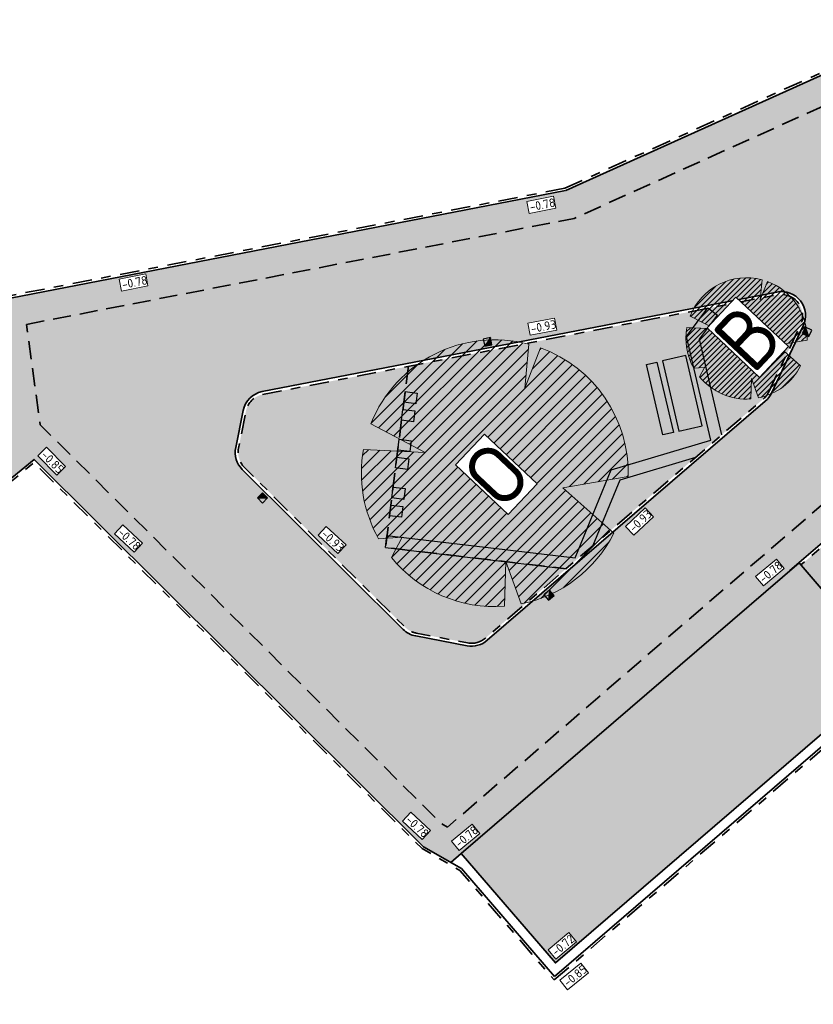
# Model space of a CAD drawing. Header units: metres. Extents: x 104013 to 108981, y 427946 to 428479.
# Tile 17 of 256: x 104418 to 104451, y 428257 to 428298. Entities that reach past the tile are written whole.
import ezdxf

# ---------------------------------------------------------------- set-up
doc = ezdxf.new("R2010")
doc.units = ezdxf.units.M
doc.linetypes.add('DASHED2', pattern=[0.375, 0.25, -0.125])
doc.linetypes.add('VH-OPSLUITBAND', pattern=[10, 4, -2, 2, -2])
for name, color, linetype, true_color in [('_ERFTOEGANGSWEG', 2, 'Continuous', 0xffff00), ('N-WE-VH-RITTERTEGEL', 7, 'Continuous', 0xa5cd98), ('N-WE-VH-VERHARDING-AP_GROEN1', 7, 'Continuous', 0xdbffb8), ('N-WE-VH-VERHARDING-AP_PLEIN', 7, 'Continuous', 0x7f6f3f), ('N-WE-VH-VERHARDING-AP_RIJBAAN-ELEMENT', 7, 'Continuous', 0x7f4f3f)]:
    doc.layers.add(name, color=color, linetype=linetype, true_color=true_color)
for name, color, linetype in [('_Spelen', 10, 'Continuous'), ('N-WE-RI-HWA_KOLK_STRAATKOLK-S', 10, 'Continuous'), ('N-WE-VH-VERHARDING-AP_BEBOUWING', 41, 'Continuous')]:
    doc.layers.add(name, color=color, linetype=linetype)
for name, color, linetype, lineweight in [("N-WE-GR-BOOM-S (Acer palmatum 'Atropurpureum')", 212, 'Continuous', 0), ('N-WE-GR-BOOM-S (Morus nigra)', 44, 'Continuous', 0), ('N-WE-GR-SOORTAANDUIDING-T25 (BOMEN)', 7, 'Continuous', 0), ('N-WE-GW-HOOGTE_AFWERKHOOGTE-T25', 7, 'Continuous', 0), ('N-WE-GW-WATERGANG-G', 90, 'Continuous', 18), ('N-WE-VH-KANTOPSLUITING_OPSLUITBAND-G', 150, 'VH-OPSLUITBAND', 35), ('N-WE-VH-VERHARDING-G', 7, 'Continuous', 35)]:
    doc.layers.add(name, color=color, linetype=linetype, lineweight=lineweight)
doc.styles.add('NLCS-ISO-M200-T25', font='NLCS-ISO.ttf', dxfattribs={"height": 0.5})
doc.styles.add('NLCS-ISO-M500-T25', font='NLCS-ISO.ttf', dxfattribs={"height": 1.25})

# ---------------------------------------------------------------- blocks, each defined once
blk = doc.blocks.new('SGR-BOOM_08')
h = blk.add_hatch()
h.set_pattern_fill('ANSI31', color=256, scale=0.1)
h.set_pattern_definition([(45, (0, 0), (-0.2245064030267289, 0.2245064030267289), [])])
h.paths.add_polyline_path([(1.729677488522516, 4.72825667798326), (1.139276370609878, 3.206509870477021), (1.287418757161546, 4.867314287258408, 0.3794379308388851), (-4.677869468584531, 1.861647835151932), (-2.630086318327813, 0.7854955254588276), (-4.954333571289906, 0.8959767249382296, 0.1748934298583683), (-4.384991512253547, -2.473872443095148), (-3.501537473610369, -2.418451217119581), (-3.897906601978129, -3.186615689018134, 0.2439594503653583), (0.3605688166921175, -5.021771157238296), (0.4192016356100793, -3.330164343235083), (0.9916979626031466, -4.936064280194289, 0.2301548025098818), (4.494088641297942, -2.269661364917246), (2.562831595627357, -0.5501398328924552), (5.033028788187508, -0.1296790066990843, 0.3219437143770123)])
h.paths.add_polyline_path([(0.15, 0, -1), (-0.15, 0, -1)], flags=16)
at = {"ltscale": 20, "flags": 128}
for points in [[(1.287419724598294, 4.867325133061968), (1.139276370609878, 3.206509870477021), (1.729681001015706, 4.728265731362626)], [(-4.954350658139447, 0.8959775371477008), (-2.630086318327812, 0.7854955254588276), (-4.677881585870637, 1.861654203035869)], [(5.033035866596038, -0.1296778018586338), (2.562831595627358, -0.5501398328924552), (4.494110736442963, -2.269681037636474)], [(-3.897908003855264, -3.186618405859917), (-3.501537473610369, -2.418451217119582), (-4.385006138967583, -2.473873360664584)], [(0.991715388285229, -4.936113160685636), (0.4192016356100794, -3.330164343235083), (0.3605683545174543, -5.021784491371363)]]:
    blk.add_lwpolyline(points, dxfattribs=at)
blk.add_lwpolyline([(5.033028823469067, -0.129677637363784, 0.3219436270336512), (1.729677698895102, 4.72825660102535, 0.3219436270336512)], format="xyb", dxfattribs=at)
blk.add_circle((0, 0), 0.15)
at = {"ltscale": 20}
for start, end in [(75.18440999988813, 158.298953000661), (169.7490490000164, 209.4302330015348), (281.3600670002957, 333.2046490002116), (219.2666920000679, 274.1068389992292)]:
    blk.add_arc((0, 0), 5.034699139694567, start, end, dxfattribs=at)
blk = doc.blocks.new('Straatkolk')
h = blk.add_hatch(color=256)
h.paths.add_polyline_path([(0.1806648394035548, 0.02059036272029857), (0.1830647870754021, 0.04605545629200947), (-0.02402117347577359, 0.2107676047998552), (-0.210767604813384, -0.02402117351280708)])
h.paths.add_polyline_path([(0.210767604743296, 0.02402117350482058), (0.1830647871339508, 0.04605545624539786), (0.1806648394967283, 0.02059036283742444)])
blk.add_lwpolyline([(-0.2107676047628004, -0.02402117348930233), (0.02402117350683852, -0.2107676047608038), (0.2107676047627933, 0.02402117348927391), (-0.02402117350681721, 0.2107676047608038)], close=True)
blk.add_lwpolyline([(-0.2107676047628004, -0.02402117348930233), (0.2107676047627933, 0.02402117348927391)])

msp = doc.modelspace()

# ---------------------------------------------------------------- hatches: boundary and pattern name
at = {"layer": '_ERFTOEGANGSWEG'}
h = msp.add_hatch(color=256, dxfattribs=at)
h.dxf.hatch_style = 1
edge = h.paths.add_edge_path()
edge.add_line((104436.3450633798, 428262.9079159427), (104453.8617258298, 428278.0132625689))
edge.add_line((104453.8617258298, 428278.0132625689), (104455.17456493, 428280.2020775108))
edge.add_arc((104456.0330420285, 428279.6892256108), 1.000000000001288, 74.195173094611, 149.1460192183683, ccw=False)
edge.add_line((104456.305403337, 428280.6514206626), (104461.1157569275, 428279.289790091))
edge.add_arc((104460.843395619, 428278.3275950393), 0.99999999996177, 37.437089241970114, 74.19517309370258, ccw=False)
edge.add_line((104461.6374169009, 428278.9354849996), (104463.4384685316, 428276.5829649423))
edge.add_line((104463.4384685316, 428276.5829649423), (104471.5484111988, 428265.9898189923))
edge.add_line((104471.5484111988, 428265.9898189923), (104476.2331367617, 428269.5763697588))
edge.add_line((104476.2331367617, 428269.5763697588), (104466.3853194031, 428282.4395145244))
edge.add_line((104466.3853194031, 428282.4395145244), (104465.7996617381, 428283.133351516))
edge.add_arc((104504.0079192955, 428315.3843833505), 49.99999999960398, 217.4370892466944, 220.1672227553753, ccw=False)
edge.add_line((104464.3068552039, 428284.9898853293), (104463.7598348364, 428285.704399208))
edge.add_line((104463.7598348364, 428285.704399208), (104455.0482441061, 428297.0834133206))
edge.add_line((104455.0482441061, 428297.0834133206), (104441.1043317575, 428290.7954400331))
edge.add_line((104441.1043317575, 428290.7954400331), (104418.0673779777, 428286.3374155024))
edge.add_line((104418.0673779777, 428286.3374155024), (104386.5149176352, 428260.4308904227))
edge.add_line((104386.5149176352, 428260.4308904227), (104387.8882502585, 428258.7456422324))
edge.add_line((104387.8882502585, 428258.7456422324), (104389.737738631, 428256.4760923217))
edge.add_line((104389.737738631, 428256.4760923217), (104390.5393215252, 428255.4924514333))
edge.add_line((104390.5393215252, 428255.4924514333), (104393.2996709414, 428258.4970505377))
edge.add_line((104393.2996709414, 428258.4970505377), (104419.0484094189, 428279.6383603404))
edge.add_line((104419.0484094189, 428279.6383603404), (104435.2138626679, 428263.5598075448))
edge.add_line((104435.2138626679, 428263.5598075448), (104436.3450633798, 428262.9079159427))
edge = h.paths.add_edge_path(flags=16)
edge.add_line((104435.8264012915, 428264.3609792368), (104419.1125894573, 428280.9849428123))
edge.add_line((104419.1125894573, 428280.9849428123), (104392.6107995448, 428259.225331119))
edge.add_line((104392.6107995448, 428259.225331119), (104390.9264188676, 428257.3919079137))
edge.add_line((104390.9264188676, 428257.3919079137), (104388.3186268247, 428260.5919897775))
edge.add_line((104388.3186268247, 428260.5919897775), (104418.5061260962, 428285.4037682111))
edge.add_line((104418.5061260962, 428285.4037682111), (104441.4089668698, 428289.835839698))
edge.add_line((104441.4089668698, 428289.835839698), (104454.7363396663, 428295.8457859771))
edge.add_line((104454.7363396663, 428295.8457859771), (104457.3186609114, 428292.4727774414))
edge.add_line((104457.3186609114, 428292.4727774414), (104463.5128339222, 428284.3819953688))
edge.add_arc((104504.0079192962, 428315.3843833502), 50.99999999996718, 217.4370892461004, 220.1672227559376)
edge.add_line((104465.0354965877, 428282.4883308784), (104465.6057837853, 428281.8127034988))
edge.add_line((104465.6057837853, 428281.8127034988), (104474.8314156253, 428269.7622527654))
edge.add_line((104474.8314156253, 428269.7622527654), (104471.7347050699, 428267.3915179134))
edge.add_line((104471.7347050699, 428267.3915179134), (104464.2324898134, 428277.1908549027))
edge.add_line((104464.2324898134, 428277.1908549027), (104462.0274959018, 428280.071001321))
edge.add_line((104462.0274959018, 428280.071001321), (104455.1024392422, 428282.0312249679))
edge.add_line((104455.1024392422, 428282.0312249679), (104452.244931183, 428277.2479625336))
edge.add_line((104452.244931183, 428277.2479625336), (104436.6893001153, 428263.8637054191))
edge.add_line((104436.6893001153, 428263.8637054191), (104435.8264012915, 428264.3609792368))
edge = h.paths.add_edge_path(flags=0)
edge.add_line((104437.2079769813, 428271.8848325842), (104434.888187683, 428272.3068088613))
edge.add_arc((104435.0744510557, 428273.2893087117), 0.9999999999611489, 225.1544168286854, 259.2652013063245, ccw=False)
edge.add_line((104434.3692525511, 428272.58029879), (104427.6909724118, 428279.2226785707))
edge.add_arc((104428.3961709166, 428279.9316884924), 1.000000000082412, 168.7500973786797, 225.1544168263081, ccw=False)
edge.add_line((104427.4153853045, 428280.1267771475), (104427.7212193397, 428281.6643223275))
edge.add_arc((104428.7020049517, 428281.4692336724), 0.9999999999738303, 100.95228689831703, 168.7500973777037, ccw=False)
edge.add_line((104428.5120134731, 428282.4510194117), (104449.8794907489, 428286.5859731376))
edge.add_arc((104450.0694822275, 428285.6041873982), 0.9999999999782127, -25.35181979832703, 100.95228689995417, ccw=False)
edge.add_line((104450.9731778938, 428285.1760120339), (104449.6508231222, 428282.3850848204))
edge.add_arc((104448.7471274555, 428282.8132601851), 1.000000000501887, 310.70910957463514, 334.6481801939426, ccw=False)
edge.add_line((104449.3993463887, 428282.0552295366), (104437.8601959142, 428272.126801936))
edge.add_arc((104437.2079769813, 428272.8848325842), 0.9999999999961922, 269.99999999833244, 310.7091095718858, ccw=False)
h = msp.add_hatch(color=256, dxfattribs=at)
h.dxf.hatch_style = 1
edge = h.paths.add_edge_path()
edge.add_line((104463.5128339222, 428284.3819953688), (104457.3186609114, 428292.4727774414))
edge.add_line((104457.3186609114, 428292.4727774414), (104454.7363396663, 428295.8457859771))
edge.add_line((104454.7363396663, 428295.8457859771), (104441.4089668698, 428289.835839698))
edge.add_line((104441.4089668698, 428289.835839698), (104418.5061260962, 428285.4037682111))
edge.add_line((104418.5061260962, 428285.4037682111), (104388.3186268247, 428260.5919897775))
edge.add_line((104388.3186268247, 428260.5919897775), (104390.9264188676, 428257.3919079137))
edge.add_line((104390.9264188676, 428257.3919079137), (104392.6107995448, 428259.225331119))
edge.add_line((104392.6107995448, 428259.225331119), (104419.1125894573, 428280.9849428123))
edge.add_line((104419.1125894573, 428280.9849428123), (104435.8264012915, 428264.3609792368))
edge.add_line((104435.8264012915, 428264.3609792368), (104436.6893001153, 428263.8637054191))
edge.add_line((104436.6893001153, 428263.8637054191), (104452.244931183, 428277.2479625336))
edge.add_line((104452.244931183, 428277.2479625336), (104455.1024392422, 428282.0312249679))
edge.add_line((104455.1024392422, 428282.0312249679), (104462.0274959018, 428280.071001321))
edge.add_line((104462.0274959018, 428280.071001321), (104464.2324898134, 428277.1908549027))
edge.add_line((104464.2324898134, 428277.1908549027), (104471.7347050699, 428267.3915179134))
edge.add_line((104471.7347050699, 428267.3915179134), (104474.8314156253, 428269.7622527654))
edge.add_line((104474.8314156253, 428269.7622527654), (104465.6057837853, 428281.8127034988))
edge.add_line((104465.6057837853, 428281.8127034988), (104465.0354965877, 428282.4883308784))
edge.add_arc((104504.0079192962, 428315.3843833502), 50.9999999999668, 217.4370892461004, 220.1672227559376, ccw=False)
edge = h.paths.add_edge_path(flags=16)
edge.add_line((104428.5120134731, 428282.4510194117), (104449.8794907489, 428286.5859731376))
edge.add_arc((104450.0694822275, 428285.6041873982), 0.9999999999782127, -25.35181979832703, 100.95228689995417, ccw=False)
edge.add_line((104450.9731778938, 428285.1760120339), (104449.6508231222, 428282.3850848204))
edge.add_arc((104448.7471274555, 428282.8132601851), 1.000000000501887, 310.70910957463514, 334.6481801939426, ccw=False)
edge.add_line((104449.3993463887, 428282.0552295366), (104437.8601959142, 428272.126801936))
edge.add_arc((104437.2079769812, 428272.8848325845), 1.000000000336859, 270.0000000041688, 310.7091095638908, ccw=False)
edge.add_line((104437.2079769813, 428271.8848325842), (104434.888187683, 428272.3068088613))
edge.add_arc((104435.0744510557, 428273.2893087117), 0.9999999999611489, 225.1544168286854, 259.2652013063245, ccw=False)
edge.add_line((104434.3692525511, 428272.58029879), (104427.6909724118, 428279.2226785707))
edge.add_arc((104428.3961709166, 428279.9316884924), 1.000000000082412, 168.7500973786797, 225.1544168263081, ccw=False)
edge.add_line((104427.4153853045, 428280.1267771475), (104427.7212193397, 428281.6643223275))
edge.add_arc((104428.7020049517, 428281.4692336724), 0.9999999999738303, 100.95228689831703, 168.7500973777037, ccw=False)
at = {"layer": 'N-WE-VH-RITTERTEGEL'}
h = msp.add_hatch(color=256, dxfattribs=at)
h.dxf.hatch_style = 1
edge = h.paths.add_edge_path()
edge.add_arc((104437.2079769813, 428272.8848325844), 0.8800000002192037, 259.2652013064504, 310.709109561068)
edge.add_line((104437.7819296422, 428272.2177656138), (104441.1277312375, 428275.0965346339))
edge.add_line((104441.1277312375, 428275.0965346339), (104433.6327857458, 428275.9788589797))
edge.add_line((104433.6327857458, 428275.9788589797), (104434.5829085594, 428283.5036099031))
edge.add_line((104434.5829085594, 428283.5036099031), (104428.5348124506, 428282.333205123))
edge.add_arc((104428.7020049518, 428281.4692336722), 0.8800000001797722, 100.9522869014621, 168.7500973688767)
edge.add_line((104427.8389136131, 428281.6409116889), (104427.533079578, 428280.1033665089))
edge.add_arc((104428.3961709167, 428279.9316884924), 0.8800000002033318, 168.7500973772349, 225.1544168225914)
edge.add_line((104427.7755962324, 428279.3077597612), (104434.4538763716, 428272.6653799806))
edge.add_arc((104435.0744510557, 428273.2893087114), 0.8799999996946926, 225.1544168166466, 259.2652013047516)
edge.add_line((104434.9105392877, 428272.4247088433), (104437.0440652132, 428272.0202327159))
at = {"layer": 'N-WE-VH-VERHARDING-AP_BEBOUWING'}
h = msp.add_hatch(color=256, dxfattribs=at)
h.dxf.hatch_style = 1
h.paths.add_polyline_path([(104454.7128699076, 428270.7965563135), (104450.7995563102, 428275.3447402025), (104436.7759893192, 428263.2786899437), (104440.6893029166, 428258.7305060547)])
h.paths.add_polyline_path([(104521.4098232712, 428246.2541058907), (104519.5259065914, 428251.9511540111), (104499.1053883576, 428245.2241610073), (104500.9891623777, 428239.5275442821)])
h.paths.add_polyline_path([(104593.6984605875, 428246.9851351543), (104593.8092281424, 428246.8503573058), (104597.5932500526, 428242.417510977), (104611.6686282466, 428254.42307975), (104607.7755997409, 428258.9886387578)])
at = {"layer": 'N-WE-VH-VERHARDING-AP_GROEN1'}
h = msp.add_hatch(color=256, dxfattribs=at)
h.dxf.hatch_style = 1
edge = h.paths.add_edge_path()
edge.add_line((104441.1277312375, 428275.096534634), (104449.3210801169, 428282.1461932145))
edge.add_arc((104448.7471274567, 428282.8132601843), 0.8799999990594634, 310.7091095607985, 334.6481802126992)
edge.add_line((104449.5423796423, 428282.4364658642), (104450.8647344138, 428285.2273930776))
edge.add_arc((104450.0694822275, 428285.6041873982), 0.8799999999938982, 334.6481802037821, 460.9522868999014)
edge.add_line((104449.9022897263, 428286.4681588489), (104434.5829085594, 428283.5036099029))
edge.add_line((104434.5829085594, 428283.5036099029), (104433.6327857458, 428275.9788589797))
edge.add_line((104433.6327857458, 428275.9788589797), (104441.1277312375, 428275.096534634))
h = msp.add_hatch(color=256, dxfattribs=at)
h.dxf.hatch_style = 1
edge = h.paths.add_edge_path()
edge.add_line((104462.7957896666, 428277.2250230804), (104461.5421343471, 428278.8625382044))
edge.add_arc((104460.8436748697, 428278.328006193), 0.8795283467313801, 37.42688049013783, 74.20538185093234)
edge.add_line((104461.0830735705, 428279.1743266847), (104456.2727199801, 428280.5359572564))
edge.add_arc((104456.0330420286, 428279.6892256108), 0.8800000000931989, 74.19517309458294, 149.146019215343)
edge.add_line((104455.2775821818, 428280.1405352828), (104454.0172323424, 428278.0308005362))
edge.add_arc((104453.0557379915, 428278.605194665), 1.120000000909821, 310.709109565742, 329.1460191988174, ccw=False)
edge.add_line((104453.7862231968, 428277.7562003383), (104450.8778225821, 428275.2537765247))
edge.add_line((104450.8778225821, 428275.2537765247), (104454.9737574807, 428270.4933440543))
edge.add_line((104454.9737574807, 428270.4933440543), (104462.7957896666, 428277.2250230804))
at = {"layer": 'N-WE-VH-VERHARDING-AP_PLEIN'}
h = msp.add_hatch(color=256, dxfattribs=at)
h.dxf.hatch_style = 1
edge = h.paths.add_edge_path(flags=16)
edge.add_line((104428.5120134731, 428282.4510194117), (104449.8794907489, 428286.5859731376))
edge.add_arc((104450.0694822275, 428285.6041873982), 0.9999999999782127, -25.35181979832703, 100.95228689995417, ccw=False)
edge.add_line((104450.9731778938, 428285.1760120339), (104449.6508231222, 428282.3850848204))
edge.add_arc((104448.7471274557, 428282.813260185), 1.000000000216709, 310.7091095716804, 334.64818019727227, ccw=False)
edge.add_line((104449.3993463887, 428282.0552295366), (104437.8601959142, 428272.126801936))
edge.add_arc((104437.2079769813, 428272.8848325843), 1.000000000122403, 259.265201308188, 310.7091095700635, ccw=False)
edge.add_line((104437.0217136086, 428271.9023327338), (104434.888187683, 428272.3068088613))
edge.add_arc((104435.0744510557, 428273.2893087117), 0.9999999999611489, 225.1544168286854, 259.2652013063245, ccw=False)
edge.add_line((104434.3692525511, 428272.58029879), (104427.6909724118, 428279.2226785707))
edge.add_arc((104428.3961709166, 428279.9316884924), 1.000000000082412, 168.7500973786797, 225.1544168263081, ccw=False)
edge.add_line((104427.4153853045, 428280.1267771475), (104427.7212193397, 428281.6643223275))
edge.add_arc((104428.7020049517, 428281.4692336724), 0.9999999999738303, 100.95228689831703, 168.7500973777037, ccw=False)
edge = h.paths.add_edge_path()
edge.add_line((104418.7300129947, 428285.2433835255), (104419.3015432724, 428281.0790882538))
edge.add_line((104419.3015432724, 428281.0790882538), (104435.9489090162, 428264.5212135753))
edge.add_line((104435.9489090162, 428264.5212135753), (104436.2072131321, 428264.3723573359))
edge.add_line((104436.2072131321, 428264.3723573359), (104452.8840425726, 428278.7077650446))
edge.add_line((104452.8840425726, 428278.7077650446), (104455.0093789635, 428282.2654249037))
edge.add_line((104455.0093789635, 428282.2654249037), (104462.1459059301, 428280.2453419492))
edge.add_line((104462.1459059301, 428280.2453419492), (104464.3912940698, 428277.3124328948))
edge.add_line((104464.3912940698, 428277.3124328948), (104471.7719327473, 428267.671898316))
edge.add_line((104471.7719327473, 428267.671898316), (104474.5510319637, 428269.7994808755))
edge.add_line((104474.5510319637, 428269.7994808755), (104465.4529507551, 428281.6836993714))
edge.add_line((104465.4529507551, 428281.6836993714), (104464.8826635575, 428282.359326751))
edge.add_arc((104504.007919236, 428315.3843833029), 51.19999992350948, 217.4370892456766, 220.1672227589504, ccw=False)
edge.add_line((104463.3540296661, 428284.2604173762), (104457.1598566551, 428292.3511994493))
edge.add_line((104457.1598566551, 428292.3511994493), (104454.6739587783, 428295.5982605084))
edge.add_line((104454.6739587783, 428295.5982605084), (104441.4698938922, 428289.6439196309))
edge.add_line((104441.4698938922, 428289.6439196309), (104418.7300129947, 428285.2433835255))
at = {"layer": 'N-WE-VH-VERHARDING-AP_RIJBAAN-ELEMENT'}
h = msp.add_hatch(color=256, dxfattribs=at)
h.dxf.hatch_style = 1
edge = h.paths.add_edge_path(flags=16)
edge.add_line((104435.9489090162, 428264.5212135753), (104419.3015432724, 428281.0790882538))
edge.add_line((104419.3015432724, 428281.0790882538), (104392.6107995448, 428259.225331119))
edge.add_line((104392.6107995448, 428259.225331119), (104390.9264188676, 428257.3919079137))
edge.add_line((104390.9264188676, 428257.3919079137), (104388.3059468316, 428260.6075496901))
edge.add_line((104388.3059468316, 428260.6075496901), (104418.7300129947, 428285.2433835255))
edge.add_line((104418.7300129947, 428285.2433835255), (104441.4698938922, 428289.6439196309))
edge.add_line((104441.4698938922, 428289.6439196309), (104454.6739587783, 428295.5982605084))
edge.add_line((104454.6739587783, 428295.5982605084), (104457.1598566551, 428292.3511994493))
edge.add_line((104457.1598566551, 428292.3511994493), (104463.3540296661, 428284.2604173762))
edge.add_arc((104504.007919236, 428315.3843833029), 51.19999992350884, 217.4370892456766, 220.1672227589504)
edge.add_line((104464.8826635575, 428282.359326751), (104465.4529507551, 428281.6836993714))
edge.add_line((104465.4529507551, 428281.6836993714), (104474.5510319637, 428269.7994808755))
edge.add_line((104474.5510319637, 428269.7994808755), (104471.7719327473, 428267.671898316))
edge.add_line((104471.7719327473, 428267.671898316), (104464.3912940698, 428277.3124328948))
edge.add_line((104464.3912940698, 428277.3124328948), (104462.1459059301, 428280.2453419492))
edge.add_line((104462.1459059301, 428280.2453419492), (104455.0093789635, 428282.2654249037))
edge.add_line((104455.0093789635, 428282.2654249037), (104452.8840425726, 428278.7077650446))
edge.add_line((104452.8840425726, 428278.7077650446), (104436.2072131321, 428264.3723573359))
edge.add_line((104436.2072131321, 428264.3723573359), (104435.9489090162, 428264.5212135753))
edge = h.paths.add_edge_path(flags=0)
edge.add_line((104437.64991177, 428271.7832382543), (104434.888187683, 428272.3068088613))
edge.add_arc((104435.0744510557, 428273.2893087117), 0.9999999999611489, 225.1544168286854, 259.2652013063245, ccw=False)
edge.add_line((104434.3692525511, 428272.58029879), (104427.6909724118, 428279.2226785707))
edge.add_arc((104428.3961709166, 428279.9316884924), 1.000000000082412, 168.7500973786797, 225.1544168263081, ccw=False)
edge.add_line((104427.4153853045, 428280.1267771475), (104427.7212193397, 428281.6643223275))
edge.add_arc((104428.7020049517, 428281.4692336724), 0.9999999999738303, 100.95228689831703, 168.7500973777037, ccw=False)
edge.add_line((104428.5120134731, 428282.4510194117), (104449.8794907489, 428286.5859731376))
edge.add_arc((104450.0694822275, 428285.6041873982), 0.9999999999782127, -25.35181979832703, 100.95228689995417, ccw=False)
edge.add_line((104450.9731778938, 428285.1760120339), (104449.1232080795, 428281.2715143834))
edge.add_arc((104448.2195124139, 428281.6996897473), 0.9999999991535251, 310.7091095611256, 334.6481802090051, ccw=False)
edge.add_line((104448.8717313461, 428280.9416590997), (104438.4883940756, 428272.0077074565))
edge.add_arc((104437.8361751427, 428272.7657381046), 1.000000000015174, 259.2652013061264, 310.7091095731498, ccw=False)
edge = h.paths.add_edge_path()
edge.add_arc((104453.0557379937, 428278.6051946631), 0.9999999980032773, 310.7091095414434, 329.1460192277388)
edge.add_line((104453.9142150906, 428278.0923427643), (104455.17456493, 428280.2020775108))
edge.add_arc((104456.0330420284, 428279.689225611), 0.9999999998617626, 74.19517308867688, 149.1460192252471, ccw=False)
edge.add_line((104456.305403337, 428280.6514206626), (104461.1157569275, 428279.289790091))
edge.add_arc((104460.8433956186, 428278.3275950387), 1.000000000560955, 37.437089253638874, 74.1951730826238, ccw=False)
edge.add_line((104461.6374169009, 428278.9354849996), (104463.4384685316, 428276.5829649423))
edge.add_line((104463.4384685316, 428276.5829649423), (104471.5484111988, 428265.9898189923))
edge.add_line((104471.5484111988, 428265.9898189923), (104476.2331367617, 428269.5763697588))
edge.add_line((104476.2331367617, 428269.5763697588), (104466.3853194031, 428282.4395145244))
edge.add_line((104466.3853194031, 428282.4395145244), (104465.7996617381, 428283.133351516))
edge.add_arc((104504.007919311, 428315.384383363), 50.00000001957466, 217.4370892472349, 220.1672227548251, ccw=False)
edge.add_line((104464.3068552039, 428284.9898853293), (104463.7598348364, 428285.704399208))
edge.add_line((104463.7598348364, 428285.704399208), (104455.0482441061, 428297.0834133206))
edge.add_line((104455.0482441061, 428297.0834133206), (104441.1043317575, 428290.7954400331))
edge.add_line((104441.1043317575, 428290.7954400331), (104418.0673779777, 428286.3374155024))
edge.add_line((104418.0673779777, 428286.3374155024), (104386.5149176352, 428260.4308904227))
edge.add_line((104386.5149176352, 428260.4308904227), (104389.9588870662, 428256.2047159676))
edge.add_line((104389.9588870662, 428256.2047159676), (104390.5393215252, 428255.4924514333))
edge.add_line((104390.5393215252, 428255.4924514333), (104393.2996709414, 428258.4970505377))
edge.add_line((104393.2996709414, 428258.4970505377), (104419.0484094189, 428279.6383603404))
edge.add_line((104419.0484094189, 428279.6383603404), (104435.2138626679, 428263.5598075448))
edge.add_line((104435.2138626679, 428263.5598075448), (104436.3450633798, 428262.9079159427))
edge.add_line((104436.3450633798, 428262.9079159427), (104453.7079569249, 428277.8471640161))
h = msp.add_hatch(color=256, dxfattribs=at)
h.dxf.hatch_style = 1
h.paths.add_polyline_path([(104388.3059468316, 428260.6075496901), (104390.9264188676, 428257.3919079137), (104392.6107995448, 428259.225331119), (104419.3015432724, 428281.0790882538), (104418.7300129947, 428285.2433835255)])
h.paths.add_polyline_path([(104417.7522422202, 428282.6498698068), (104418.069527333, 428282.2634372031), (104391.8801040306, 428260.7602978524), (104390.9904624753, 428259.9252383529), (104390.6738275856, 428260.3137883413), (104391.550002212, 428261.1362071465)], flags=16)

# ---------------------------------------------------------------- linework, layer by layer
at = {"layer": '_Spelen'}
for points in [[(104433.6954238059, 428276.4749377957), (104441.5099002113, 428275.5549974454), (104443.0001932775, 428279.2045436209), (104447.1344203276, 428280.4354793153), (104446.1295067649, 428284.7433000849), (104447.019846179, 428285.9307302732)], [(104447.5951862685, 428280.661212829), (104446.6693930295, 428284.629863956), (104447.4198838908, 428285.6307805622)], [(104445.1296917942, 428283.7294134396), (104445.8112233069, 428280.8078531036), (104446.7850767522, 428281.0350302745), (104446.1035452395, 428283.9565906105), (104445.1296917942, 428283.7294134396)], [(104434.8902557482, 428281.9464028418), (104434.8902557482, 428281.9464028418), (104434.3941945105, 428282.0090386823), (104434.450566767, 428282.4554937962), (104434.9466280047, 428282.3928579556), (104434.8902557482, 428281.9464028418)], [(104434.7963019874, 428281.2023109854), (104434.7963019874, 428281.2023109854), (104434.3002407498, 428281.2649468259), (104434.3566130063, 428281.7114019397), (104434.8526742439, 428281.6487660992), (104434.7963019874, 428281.2023109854)], [(104434.6397123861, 428279.9621578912), (104434.6397123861, 428279.9621578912), (104434.1436511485, 428280.0247937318), (104434.200023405, 428280.4712488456), (104434.6960846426, 428280.4086130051), (104434.6397123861, 428279.9621578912)], [(104434.5457586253, 428279.2180660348), (104434.5457586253, 428279.2180660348), (104434.0496973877, 428279.2807018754), (104434.1060696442, 428279.7271569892), (104434.6021308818, 428279.6645211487), (104434.5457586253, 428279.2180660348)], [(104442.2609095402, 428276.0715352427), (104443.3725084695, 428278.7937056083), (104446.5106495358, 428279.7280640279)], [(104434.3891690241, 428277.9779129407), (104434.3891690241, 428277.9779129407), (104433.8931077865, 428278.0405487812), (104433.9494800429, 428278.4870038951), (104434.4455412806, 428278.4243680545), (104434.3891690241, 428277.9779129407)], [(104434.2952152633, 428277.2338210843), (104434.2952152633, 428277.2338210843), (104433.7991540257, 428277.2964569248), (104433.8555262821, 428277.7429120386), (104434.3515875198, 428277.6802761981), (104434.2952152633, 428277.2338210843)], [(104433.6327857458, 428275.9788589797), (104441.1277312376, 428275.096534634)]]:
    msp.add_lwpolyline(points, dxfattribs=at)
at = {"layer": '_Spelen', "flags": 128}
for points in [[(104447.019846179, 428285.9307302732), (104447.4198838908, 428285.6307805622)], [(104433.6327857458, 428275.9788589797), (104433.6954238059, 428276.4749377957)]]:
    msp.add_lwpolyline(points, dxfattribs=at)
at = {"layer": '_Spelen'}
msp.add_lwpolyline([(104444.9025392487, 428283.6764240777), (104445.5840707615, 428280.7548637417), (104445.1458367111, 428280.6526340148), (104444.4643051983, 428283.5741943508)], close=True, dxfattribs=at)
at = {"layer": 'N-WE-GW-WATERGANG-G', "color": 251, "flags": 128}
msp.add_lwpolyline([(104657.5574163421, 428423.9025418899), (104579.7905496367, 428363.509231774, -0.06327555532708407), (104533.6192893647, 428335.6576823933, -0.02581323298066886), (104507.4895111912, 428325.6792628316, -0.03757851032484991), (104478.2254738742, 428318.5782737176, 0.01833652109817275), (104451.9861525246, 428313.2702622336, 0.08030897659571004), (104410.3565902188, 428295.8390262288, 0.08030897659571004)], format="xyb", dxfattribs=at)
at = {"layer": 'N-WE-VH-KANTOPSLUITING_OPSLUITBAND-G', "ltscale": 0.2, "flags": 128}
for points in [[(104441.0738682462, 428290.8914000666), (104455.0794345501, 428297.2071760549), (104463.7748734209, 428285.8492593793)], [(104441.0738682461, 428290.8914000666), (104418.0235031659, 428286.4307802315), (104391.0116809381, 428264.2524004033)]]:
    msp.add_lwpolyline(points, dxfattribs=at)
for points in [[(104449.5423796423, 428282.4364658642), (104450.8647344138, 428285.2273930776, 0.6146274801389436), (104449.9022897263, 428286.4681588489), (104428.5348124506, 428282.333205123, 0.3047662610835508), (104427.8389136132, 428281.6409116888), (104427.533079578, 428280.1033665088, 0.2512026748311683), (104427.7755962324, 428279.3077597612), (104434.4538763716, 428272.6653799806, 0.1499452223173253), (104434.9105392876, 428272.4247088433), (104437.0440652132, 428272.0202327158)], [(104454.0172323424, 428278.0308005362, -0.08062018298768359), (104453.7862231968, 428277.7562003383), (104450.8778225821, 428275.2537765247)]]:
    msp.add_lwpolyline(points, format="xyb", dxfattribs=at)
msp.add_lwpolyline([(104440.636397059, 428258.0253812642), (104462.8725583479, 428277.1576490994), (104472.4304924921, 428264.6731476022, 0.01122786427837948), (104462.1502171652, 428256.6790150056), (104456.1864010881, 428251.8226906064, 0.00439926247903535), (104450.1716542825, 428246.8362447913, 0.0118701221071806), (104434.3908273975, 428232.8626395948, 0.001594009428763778), (104433.2822151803, 428231.826413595, 0.02232039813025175), (104418.4773832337, 428216.5985378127, -0.00471946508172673), (104403.4368163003, 428229.865421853, -0.004276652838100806), (104383.7486513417, 428247.9530976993), (104393.368558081, 428258.4242224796), (104419.0419914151, 428279.5037020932), (104435.1526088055, 428263.4796903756), (104436.7212273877, 428262.5757223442)], format="xyb", close=True, dxfattribs=at)
at = {"layer": 'N-WE-VH-VERHARDING-G', "ltscale": 0.2, "flags": 128}
for points in [[(104441.1149765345, 428290.8002402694), (104455.0482441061, 428297.0834133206), (104463.7598348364, 428285.704399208)], [(104441.1043317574, 428290.7954400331), (104418.0673779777, 428286.3374155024), (104382.609125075, 428257.2239927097)]]:
    msp.add_lwpolyline(points, dxfattribs=at)
at = {"layer": 'N-WE-VH-VERHARDING-G', "linetype": 'DASHED2', "ltscale": 3, "flags": 128}
msp.add_lwpolyline([(104418.7300129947, 428285.2433835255), (104441.4698938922, 428289.6439196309), (104454.6739587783, 428295.5982605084), (104457.1598566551, 428292.3511994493), (104463.3540296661, 428284.2604173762, 0.01191301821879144), (104464.8826635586, 428282.3593267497), (104465.4498766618, 428281.6873412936), (104474.5510319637, 428269.7994808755), (104471.7719327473, 428267.671898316), (104464.3912940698, 428277.3124328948), (104462.1459059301, 428280.2453419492), (104455.0093789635, 428282.2654249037), (104452.9006892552, 428278.7356303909), (104436.2072131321, 428264.3723573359), (104435.9489090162, 428264.5212135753), (104419.3015432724, 428281.0790882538)], format="xyb", close=True, dxfattribs=at)
at = {"layer": 'N-WE-VH-VERHARDING-G', "ltscale": 0.2, "flags": 128}
msp.add_lwpolyline([(104449.6508231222, 428282.3850848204), (104450.9731778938, 428285.1760120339, 0.6146274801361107), (104449.8794907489, 428286.5859731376), (104428.5120134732, 428282.4510194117, 0.3047662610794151), (104427.7212193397, 428281.6643223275), (104427.4153853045, 428280.1267771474, 0.2512026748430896), (104427.6909724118, 428279.2226785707), (104434.3692525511, 428272.58029879, 0.1499452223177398), (104434.8881876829, 428272.3068088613), (104437.0217136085, 428271.9023327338)], format="xyb", dxfattribs=at)
at = {"layer": 'N-WE-VH-VERHARDING-G', "linetype": 'DASHED2', "ltscale": 3, "flags": 128}
msp.add_lwpolyline([(104434.5855451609, 428283.5244911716), (104433.6327857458, 428275.9788589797), (104441.1277312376, 428275.096534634)], dxfattribs=at)
at = {"layer": 'N-WE-VH-VERHARDING-G', "ltscale": 0.2, "flags": 128}
msp.add_lwpolyline([(104440.6469782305, 428258.1664062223), (104462.8875969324, 428277.3025092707), (104472.5716076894, 428264.6533274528, 0.01131540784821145), (104462.2133603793, 428256.6014718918), (104456.2495443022, 428251.7451474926, 0.00439926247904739), (104450.2361521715, 428246.7598247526, 0.0118701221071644), (104434.4588795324, 428232.7893667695, 0.001594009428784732), (104433.3507331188, 428231.7535761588, 0.0224241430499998), (104418.486578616, 428216.4583374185, -0.004742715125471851), (104403.3698776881, 428229.7911303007, -0.004292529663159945), (104383.6079350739, 428247.9477408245), (104393.2996709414, 428258.4970505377), (104419.0484094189, 428279.6383603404), (104435.2138626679, 428263.5598075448), (104436.7859189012, 428262.6538584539)], format="xyb", close=True, dxfattribs=at)
at = {"layer": 'N-WE-VH-VERHARDING-G', "flags": 128}
msp.add_lwpolyline([(104453.9142150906, 428278.0923427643, -0.08062018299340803), (104453.7079569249, 428277.8471640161), (104450.4205409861, 428275.018630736)], format="xyb", dxfattribs=at)
for points in [[(104435.6007910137, 428263.336827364), (104436.5700421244, 428262.7782645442)], [(104436.7759893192, 428263.2786899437), (104436.3450633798, 428262.9079159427)]]:
    msp.add_lwpolyline(points, dxfattribs=at)

# ---------------------------------------------------------------- block references
at = {"layer": "N-WE-GR-BOOM-S (Acer palmatum 'Atropurpureum')", "color": 7, "lineweight": 13, "ltscale": 3.2, "xscale": 0.5, "yscale": 0.5, "zscale": 0.5}
msp.add_blockref('SGR-BOOM_08', (104448.6202567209, 428284.6591267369), dxfattribs=at)
at = {"layer": 'N-WE-GR-BOOM-S (Morus nigra)', "color": 7, "lineweight": 13, "ltscale": 3.52, "xscale": 1.1, "yscale": 1.1, "zscale": 1.1}
msp.add_blockref('SGR-BOOM_08', (104438.1708015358, 428279.0654680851), dxfattribs=at)
at = {"layer": 'N-WE-RI-HWA_KOLK_STRAATKOLK-S'}
for p, rotation in [((104451.1348755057, 428284.9334138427), 103.1462377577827), ((104437.8705259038, 428284.5166815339), 229.4503444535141), ((104428.5270452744, 428278.0384958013), 353.652474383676), ((104440.4230429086, 428274.002105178), 259.2071671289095)]:
    msp.add_blockref('Straatkolk', p, dxfattribs=dict(at, rotation=rotation))

# ---------------------------------------------------------------- next in the draw order: texts
at = {"layer": 'N-WE-GR-SOORTAANDUIDING-T25 (BOMEN)', "char_height": 2.5, "attachment_point": 5, "rotation": 46.7104304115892, "style": 'NLCS-ISO-M500-T25', "bg_fill": 19, "box_fill_scale": 1.1, "bg_fill_color": 256, "bg_fill_transparency": 0}
for s, insert in [('B', (104448.6725349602, 428284.709622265)), ('O', (104438.2365162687, 428279.0145906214))]:
    msp.add_mtext_dynamic_manual_height_columns(s, width=1.25, gutter_width=6.25, heights=[0], dxfattribs=dict(at, insert=insert))
at = {"layer": 'N-WE-GW-HOOGTE_AFWERKHOOGTE-T25', "attachment_point": 1, "style": 'NLCS-ISO-M200-T25', "bg_fill": 19, "box_fill_scale": 1.2, "bg_fill_color": 256, "bg_fill_transparency": 0}
for s, insert, char_height, width, rotation in [('-0.78', (104439.5906455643, 428290.2879583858), 0.3599999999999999, 0.9778270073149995, 11.013051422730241), ('-0.78', (104422.6617374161, 428287.0632149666), 0.3599999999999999, 0.9778270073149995, 11.013051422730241), ('-0.93', (104439.6332938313, 428285.2304670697), 0.3599999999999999, 0.9778270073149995, 11.013051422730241), ('-0.85', (104419.5629850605, 428280.0374878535), 0.3599999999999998, 0.9778270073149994, 314.6102074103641), ('-0.93', (104443.7027432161, 428276.8539125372), 0.3599999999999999, 0.9778270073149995, 43.171364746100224), ('-0.78', (104422.7300608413, 428276.8217980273), 0.3599999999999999, 0.9778270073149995, 317.1966678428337), ('-0.93', (104431.1786188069, 428276.7567859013), 0.3599999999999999, 0.9778270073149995, 317.1966678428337), ('-0.78', (104449.1012036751, 428274.7632837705), 0.3599999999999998, 0.9778270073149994, 39.79849031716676), ('-0.78', (104434.6856010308, 428264.8893104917), 0.3599999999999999, 0.9778270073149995, 317.1966678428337), ('-0.78', (104436.4716005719, 428263.7722561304), 0.3599999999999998, 0.9778270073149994, 39.79849031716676), ('-0.72', (104440.4821203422, 428259.2711764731), 0.3599999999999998, 0.9778270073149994, 39.79849031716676), ('-0.85', (104440.9727584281, 428258.0050808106), 0.3599999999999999, 0.9778270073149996, 38.6352310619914)]:
    msp.add_mtext(s, dxfattribs=dict(at, insert=insert, char_height=char_height, width=width, rotation=rotation))

# ---------------------------------------------------------------- next in the draw order: linework, layer by layer
at = {"layer": 'N-WE-VH-KANTOPSLUITING_OPSLUITBAND-G', "ltscale": 0.2, "flags": 128}
msp.add_lwpolyline([(104437.0440652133, 428272.0202327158, 0.2283138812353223), (104437.7819296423, 428272.2177656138), (104449.3210801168, 428282.1461932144, 0.1048354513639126), (104449.5423796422, 428282.4364658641, 0.1048354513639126)], format="xyb", dxfattribs=at)
at = {"layer": 'N-WE-VH-VERHARDING-G', "flags": 128}
msp.add_lwpolyline([(104437.0217136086, 428271.9023327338, 0.2283138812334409), (104437.8601959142, 428272.126801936), (104449.3993463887, 428282.0552295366, 0.1048354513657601), (104449.6508231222, 428282.3850848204)], format="xyb", dxfattribs=at)
at = {"layer": 'N-WE-VH-VERHARDING-G'}
msp.add_lwpolyline([(104454.7128699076, 428270.7965563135), (104450.7995563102, 428275.3447402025), (104436.7759893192, 428263.2786899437), (104440.6893029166, 428258.7305060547), (104454.7128699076, 428270.7965563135)], close=True, dxfattribs=at)

doc.saveas('drawing.dxf')
